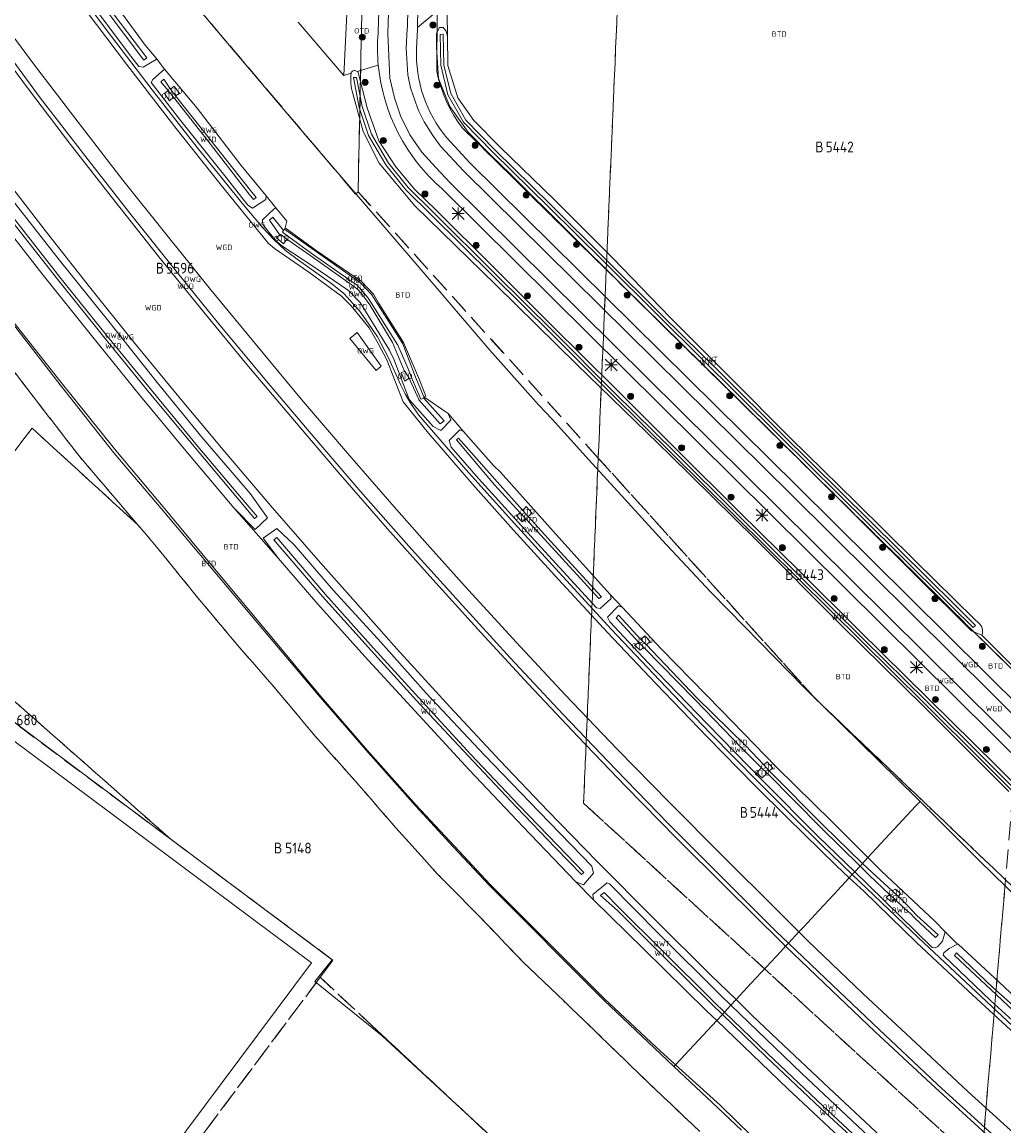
# Model space of a CAD drawing. Header units: metres. Extents: x 207644 to 210135, y 370459 to 373417.
# Tile 206 of 256: x 209027 to 209191, y 372051 to 372236. Entities that reach past the tile are written whole.
import ezdxf
from ezdxf.enums import TextEntityAlignment as Align

# ---------------------------------------------------------------- set-up
doc = ezdxf.new("R2010")
doc.units = ezdxf.units.M
doc.linetypes.add('HIDDEN2', pattern=[4.7625, 3.175, -1.5875])
for name, color, linetype in [('BTD', 7, 'Continuous'), ('GB', 1, 'Continuous'), ('KAD_perceelnummer', 212, 'Continuous'), ('KAD_sectie', 212, 'Continuous'), ('KAD_Vastgesteld_Perceel', 212, 'Continuous'), ('OTD', 7, 'Continuous'), ('OWG', 7, 'Continuous'), ('OWT', 7, 'Continuous'), ('SHD', 7, 'Continuous'), ('WGD', 7, 'Continuous'), ('WTD', 7, 'Continuous')]:
    doc.layers.add(name, color=color, linetype=linetype)
for name, color, linetype, lineweight in [('GKL', 52, 'Continuous', 25), ('GMV', 7, 'Continuous', 25), ('Q21_lantaarnpaal', 1, 'Continuous', 0), ('Q26_boom', 72, 'Continuous', 0)]:
    doc.layers.add(name, color=color, linetype=linetype, lineweight=lineweight)
doc.styles.add('ISO', font='isocpeur.ttf', dxfattribs={"height": 1})
doc.styles.add('ISOCP', font='ISOCP.shx', dxfattribs={"height": 1.8})

# ---------------------------------------------------------------- blocks, each defined once
blk = doc.blocks.new('ACMAP_ANN_TEMPLATE_Vastgesteld_Perceelnummer')
at = {"layer": 'KAD_perceelnummer', "style": 'ISOCP'}
blk.add_attdef('Perceelnummer', text='', height=1.8, dxfattribs=at).set_placement((0, 0), align=Align.MIDDLE)
at = {"layer": 'KAD_sectie', "style": 'ISOCP'}
blk.add_attdef('sectie', text='', height=1.8, dxfattribs=at).set_placement((-2.7, 0), align=Align.MIDDLE_RIGHT)
blk = doc.blocks.new('Q26')
blk.add_hatch(color=256).paths.add_polyline_path([(-0.45, -0.01, 1), (0.55, -0.01, 1)])
blk.add_circle((0.05, -0.01), 0.5)
blk = doc.blocks.new('Q21')
for p, q in [((-1, 1), (0, 0)), ((-1, 0), (0, 0)), ((-1, -1), (0, 0)), ((0, 1), (0, 0)), ((0, 0), (1, 1)), ((0, 0), (1, 0)), ((0, 0), (0, -1)), ((0, 0), (1, -1))]:
    blk.add_line(p, q)

msp = doc.modelspace()

# ---------------------------------------------------------------- linework, layer by layer
at = {"layer": 'GB', "color": 253, "linetype": 'Continuous', "lineweight": 13}
for points in [[(209004.681, 372130.708), (209075.238, 372078.121)], [(209075.238, 372078.121), (209042.378, 372034.03)]]:
    msp.add_lwpolyline(points, dxfattribs=at)
at = {"layer": 'GKL', "color": 253, "linetype": 'Continuous', "lineweight": 13}
for points in [[(209060.295, 372233.248), (209052.235, 372242.855)], [(209069.208, 372222.69), (209060.295, 372233.248)], [(209076.878, 372213.686), (209069.208, 372222.69)], [(209086.187, 372202.866), (209076.878, 372213.686)], [(209095.944, 372191.478), (209086.187, 372202.866)], [(209105.128, 372180.748), (209095.944, 372191.478)], [(209033.343, 372175.328), (209025.027, 372185.894)], [(209113.297, 372171.533), (209105.128, 372180.748)], [(209042.485, 372163.955), (209033.343, 372175.328)], [(209115.538, 372169.165), (209113.297, 372171.533)], [(209121.701, 372162.397), (209115.538, 372169.165)], [(209050.711, 372154.135), (209042.485, 372163.955)], [(209127.72, 372155.791), (209121.701, 372162.397)], [(209133.976, 372148.901), (209127.72, 372155.791)], [(209058.487, 372144.742), (209050.711, 372154.135)], [(209142.14, 372140.196), (209133.976, 372148.901)], [(209067.545, 372133.893), (209058.487, 372144.742)], [(209147.801, 372134.375), (209142.14, 372140.196)], [(209076.551, 372123.033), (209067.545, 372133.893)], [(209157.62, 372124.349), (209147.801, 372134.375)], [(209176.553, 372105.748), (209157.62, 372124.349)], [(209084.573, 372113.734), (209076.551, 372123.033)], [(209092.744, 372104.539), (209084.573, 372113.734)], [(209177.146, 372105.153), (209176.553, 372105.748)], [(209099.196, 372097.669), (209092.744, 372104.539)], [(209177.146, 372105.153), (209187.095, 372095.185)], [(209105.153, 372091.216), (209099.196, 372097.669)], [(209198.34, 372084.264), (209187.095, 372095.185)], [(209124.236, 372072.136), (209105.153, 372091.216)], [(209132.941, 372063.999), (209124.236, 372072.136)], [(209136.218, 372061.024), (209132.941, 372063.999)], [(209136.218, 372061.024), (209143.669, 372054.26)], [(209151.596, 372046.511), (209143.669, 372054.26)]]:
    msp.add_lwpolyline(points, dxfattribs=at)
at = {"layer": 'GMV', "color": 253, "linetype": 'Continuous', "lineweight": 13}
for points in [[(209027.715, 372258.767), (209026.934, 372259.433), (209024.977, 372258.067), (209025.069, 372256.941), (209029.472, 372250.87), (209036.877, 372240.811), (209044.989, 372230.007), (209046.315, 372228.286), (209047.067, 372228.133), (209049.241, 372229.442), (209049.22, 372229.644)], [(209027.715, 372258.767), (209032.08, 372252.776), (209039.476, 372242.742), (209047.409, 372231.847), (209049.22, 372229.644)], [(209034.029, 372246.884), (209040.698, 372237.928), (209047.173, 372229.348), (209047.676, 372229.736), (209041.146, 372238.291), (209034.504, 372247.275)], [(209091.316, 372235.534), (209091.65, 372246.836)], [(209093.02, 372235.452), (209093.354, 372246.754)], [(209165.796, 372092.906), (209162.247, 372096.327), (209160.881, 372097.674), (209155.68, 372102.804), (209150.065, 372108.412), (209142.029, 372116.591), (209133.505, 372125.456), (209125.454, 372133.966), (209117.326, 372142.804), (209109.764, 372151.131), (209101.064, 372160.749), (209093.169, 372169.913), (209091.746, 372171.987), (209090.98, 372173.321), (209090.184, 372174.869), (209088.161, 372179.473), (209086.317, 372182.963), (209084.716, 372185.277), (209083.278, 372187.33), (209080.655, 372190.211), (209078.646, 372191.871), (209073.07, 372195.803), (209070.917, 372197.432), (209068.932, 372199.253), (209067.091, 372201.208), (209063.829, 372205.087), (209056.081, 372214.715), (209048.574, 372224.372), (209041.579, 372233.522), (209034.956, 372242.397)], [(209086.618, 372240.805), (209086.398, 372234.106)], [(209088, 372233.772), (209088.23, 372240.765)], [(209035.927, 372239.733), (209044.257, 372228.636), (209052.353, 372218.131), (209059.869, 372208.641), (209067.296, 372199.492), (209068.022, 372198.618), (209069.069, 372197.757), (209074.809, 372193.819), (209080.244, 372189.805), (209081.868, 372188.162), (209084.893, 372184.478), (209086.402, 372181.865), (209087.869, 372179.103), (209090.615, 372172.096), (209094.85, 372166.822), (209102.253, 372158.246), (209109.09, 372150.565), (209116.61, 372142.299), (209124.815, 372133.452), (209132.899, 372124.9), (209141.524, 372115.955), (209149.497, 372107.81), (209154.955, 372102.387), (209163.09, 372094.413), (209165.295, 372092.366)], [(209081.325, 372240.604), (209080.678, 372226.737)], [(209021.342, 372238.583), (209028.714, 372228.705), (209036.167, 372218.91), (209043.666, 372209.244), (209050.619, 372200.493), (209058.124, 372191.199), (209065.517, 372182.194), (209073.576, 372172.491), (209081.283, 372163.472), (209089.091, 372154.509), (209093.348, 372149.684), (209094.667, 372148.208), (209100.97, 372141.173), (209109.518, 372131.806), (209117.804, 372122.935), (209126.505, 372113.824), (209135.141, 372105.043), (209144.162, 372095.946), (209153.02, 372087.136), (209156.869, 372083.283)], [(209095.598, 372236.974), (209093, 372234.784)], [(209098.02, 372233.295), (209097.964, 372237.112)], [(209072.996, 372235.704), (209080.678, 372226.737)], [(209091.296, 372234.866), (209091.316, 372235.534)], [(209093, 372234.784), (209093.02, 372235.452)], [(209020.996, 372233.653), (209027.88, 372224.463), (209034.909, 372215.219), (209042.322, 372205.71), (209049.7, 372196.365), (209057.205, 372187.128), (209064.42, 372178.358), (209072.377, 372168.892), (209079.702, 372160.316), (209087.992, 372150.81), (209095.54, 372142.336), (209103.615, 372133.453), (209111.576, 372124.817), (209119.828, 372116.021), (209127.904, 372107.657), (209136.376, 372099.014), (209144.622, 372090.773), (209153.993, 372081.515), (209154.645, 372080.886)], [(209086.398, 372234.106), (209086.388, 372233.812)], [(209088.352, 372226.332), (209088, 372233.772)], [(209091.12, 372231.332), (209091.28, 372234.546)], [(209091.28, 372234.546), (209091.296, 372234.866)], [(209092.984, 372234.464), (209092.824, 372231.25)], [(209093, 372234.784), (209092.984, 372234.464)], [(209096.19, 372231.499), (209096.193, 372233.847)], [(209096.193, 372233.847), (209096.678, 372234.804)], [(209096.678, 372234.804), (209097.284, 372234.806)], [(209096.804, 372233.619), (209097.276, 372233.702)], [(209096.885, 372228.494), (209096.804, 372233.619)], [(209097.276, 372233.702), (209097.43, 372228.512)], [(209097.284, 372234.806), (209097.793, 372234.194)], [(209097.793, 372234.194), (209098.02, 372233.295)], [(209098.092, 372228.415), (209098.02, 372233.295)], [(209022.253, 372233.208), (209029.833, 372223.031), (209037.434, 372213.134), (209044.996, 372203.477), (209052.781, 372193.705), (209059.686, 372185.231), (209067.726, 372175.569), (209075.798, 372165.983), (209083.533, 372157.02), (209086.88, 372153.222), (209091.568, 372147.904), (209099.974, 372138.598), (209108.496, 372129.215), (209117.378, 372119.708), (209126.192, 372110.474), (209135.052, 372101.374), (209144.387, 372092.031), (209153.054, 372083.376), (209155.118, 372081.396)], [(209096.515, 372226.244), (209096.19, 372231.499)], [(209049.22, 372229.644), (209050.649, 372227.819)], [(209091.396, 372226.885), (209091.12, 372231.332)], [(209050.649, 372227.819), (209048.666, 372226.08), (209048.401, 372225.579), (209053.349, 372219.158), (209060.936, 372209.69), (209064.564, 372205.049), (209065.391, 372204.54), (209067.581, 372205.993), (209067.633, 372206.569)], [(209050.649, 372227.819), (209056.076, 372221.303), (209063.44, 372211.672), (209067.633, 372206.569)], [(209082.922, 372227.424), (209084.201, 372227.817)], [(209084.201, 372227.817), (209086.433, 372228.5)], [(209098.068, 372223.525), (209096.885, 372228.494)], [(209097.43, 372228.512), (209098.556, 372223.744)], [(209099.739, 372222.99), (209098.092, 372228.415)], [(209051.617, 372224.488), (209050.537, 372226.115), (209049.993, 372225.677), (209051.229, 372224.213)], [(209081.871, 372227.131), (209080.678, 372226.737)], [(209081.881, 372227.209), (209081.871, 372227.131)], [(209081.892, 372227.286), (209081.881, 372227.209)], [(209082.297, 372226.392), (209082.784, 372226.436)], [(209083.237, 372221.367), (209082.297, 372226.392)], [(209082.784, 372226.436), (209083.756, 372221.544)], [(209084.559, 372221.347), (209083.064, 372227.271)], [(209089.121, 372223.021), (209088.352, 372226.332)], [(209091.813, 372224.704), (209091.396, 372226.885)], [(209098.382, 372221.556), (209096.515, 372226.244)], [(209051.229, 372224.213), (209050.643, 372223.737), (209051.477, 372222.532), (209052.142, 372223.102)], [(209051.229, 372224.213), (209052.142, 372223.102)], [(209051.617, 372224.488), (209052.256, 372224.962), (209053.113, 372223.749), (209052.483, 372223.36)], [(209051.617, 372224.488), (209052.483, 372223.36)], [(209093.012, 372221.326), (209091.813, 372224.704)], [(209052.142, 372223.102), (209057.913, 372215.747), (209063.64, 372208.359), (209064.59, 372207.134), (209065.513, 372205.971), (209065.95, 372206.324), (209065.024, 372207.506), (209058.297, 372216.028), (209052.483, 372223.36)], [(209082.158, 372223.73), (209083.872, 372217.346)], [(209090.163, 372219.996), (209089.121, 372223.021)], [(209100.706, 372218.948), (209098.068, 372223.525)], [(209098.556, 372223.744), (209101.107, 372219.27)], [(209102.445, 372219.188), (209099.739, 372222.99)], [(209084.797, 372216.727), (209083.237, 372221.367)], [(209083.756, 372221.544), (209085.274, 372216.926)], [(209086.508, 372215.835), (209084.559, 372221.347)], [(209093.194, 372220.812), (209093.012, 372221.326)], [(209093.217, 372220.765), (209093.194, 372220.812)], [(209094.094, 372218.966), (209093.217, 372220.765)], [(209101.485, 372217.254), (209098.382, 372221.556)], [(209091.738, 372216.835), (209090.163, 372219.996)], [(209095.551, 372216.716), (209094.094, 372218.966)], [(209105.654, 372213.853), (209100.706, 372218.948)], [(209101.107, 372219.27), (209106.001, 372214.229)], [(209106.856, 372214.768), (209102.445, 372219.188)], [(209083.872, 372217.346), (209086.598, 372212.057)], [(209087.681, 372211.8), (209084.797, 372216.727)], [(209085.274, 372216.926), (209088.12, 372212.083)], [(209093.705, 372213.885), (209091.738, 372216.835)], [(209096.843, 372214.935), (209095.551, 372216.716)], [(209105.267, 372213.428), (209101.485, 372217.254)], [(209089.366, 372211.454), (209086.508, 372215.835)], [(209100.678, 372210.766), (209096.843, 372214.935)], [(209097.899, 372216.313), (209101.734, 372212.144)], [(209115.932, 372205.9), (209106.856, 372214.768)], [(209062.222, 372154.323), (209065.807, 372150.714), (209067.885, 372152.663), (209064.998, 372156.704), (209056.906, 372166.147), (209049.411, 372175.297), (209041.299, 372185.541), (209032.977, 372195.872), (209024.533, 372206.663), (209019.932, 372212.735), (209018.626, 372213.521), (209016.255, 372211.759), (209016.969, 372210.47)], [(209096.089, 372211.341), (209093.705, 372213.885)], [(209108.543, 372210.229), (209105.267, 372213.428)], [(209114.93, 372204.741), (209105.654, 372213.853)], [(209106.001, 372214.229), (209115.261, 372205.146)], [(209033.121, 372192.956), (209040.872, 372183.327), (209048.439, 372174.026), (209056.225, 372164.593), (209063.541, 372155.95), (209066.151, 372152.894), (209065.719, 372152.557), (209063.136, 372155.598), (209055.855, 372164.262), (209047.999, 372173.702), (209040.417, 372183.028), (209032.721, 372192.622), (209025.282, 372202.087), (209017.983, 372211.638), (209018.479, 372211.969), (209025.732, 372202.391), (209033.121, 372192.956)], [(209086.598, 372212.057), (209092.533, 372204.926)], [(209091.046, 372207.608), (209087.681, 372211.8)], [(209088.12, 372212.083), (209091.424, 372207.985)], [(209092.507, 372207.725), (209089.366, 372211.454)], [(209098.473, 372208.797), (209096.089, 372211.341)], [(209101.734, 372212.144), (209156.599, 372157.962)], [(209016.969, 372210.47), (209021.596, 372204.402), (209030.076, 372193.568), (209038.385, 372183.214), (209046.601, 372173.032), (209054.201, 372163.882), (209062.222, 372154.323)], [(209146.347, 372071.942), (209142.143, 372076.046), (209132.74, 372085.36), (209123.052, 372095.133), (209114.831, 372103.591), (209106.838, 372111.968), (209098.416, 372120.997), (209089.554, 372130.708), (209082.149, 372139.04), (209076.753, 372145.123), (209068.713, 372154.339), (209060.731, 372163.732), (209053, 372172.933), (209045.49, 372182.076), (209038.061, 372191.345), (209030.622, 372200.814), (209022.924, 372210.742)], [(209155.543, 372156.584), (209100.678, 372210.766)], [(209118.208, 372200.621), (209108.543, 372210.229)], [(209095.293, 372203.386), (209091.046, 372207.608)], [(209091.424, 372207.985), (209095.659, 372203.779)], [(209096.096, 372204.196), (209092.507, 372207.725)], [(209097.139, 372207.747), (209152.05, 372153.34)], [(209153.384, 372154.39), (209098.473, 372208.797)], [(209069.272, 372204.574), (209067.633, 372206.569)], [(209125.726, 372196.138), (209115.932, 372205.9)], [(209069.272, 372204.574), (209068.947, 372204.384), (209067.065, 372202.567), (209067.108, 372201.793), (209068.359, 372200.193), (209068.977, 372199.437), (209069.572, 372198.845), (209070.274, 372198.206), (209075.446, 372194.791), (209081.44, 372190.73), (209083.413, 372188.729), (209088.293, 372180.751), (209089.017, 372179.257), (209091.612, 372172.456), (209095.613, 372167.938), (209096.92, 372167.26), (209098.597, 372168.993), (209098.113, 372170.12)], [(209070.84, 372201.209), (209071.12, 372202.324), (209069.272, 372204.574)], [(209092.533, 372204.926), (209106.103, 372191.669)], [(209095.659, 372203.779), (209106.004, 372193.554)], [(209105.699, 372194.623), (209096.096, 372204.196)], [(209124.179, 372195.574), (209114.93, 372204.741)], [(209115.261, 372205.146), (209133.93, 372186.618)], [(209070.121, 372200.133), (209069.906, 372200.142), (209068.221, 372202.531), (209068.775, 372203.032), (209070.572, 372200.773)], [(209105.618, 372193.173), (209095.293, 372203.386)], [(209071.087, 372199.316), (209070.539, 372198.549), (209069.305, 372199.589), (209070.121, 372200.133)], [(209071.087, 372199.316), (209070.121, 372200.133)], [(209094.071, 372172.718), (209093.541, 372172.52), (209091.962, 372176.189), (209091.42, 372177.598), (209089.674, 372181.582), (209085.335, 372188.515), (209084.605, 372189.641), (209082.935, 372191.549), (209080.212, 372193.46), (209075.204, 372196.989), (209071.443, 372199.73), (209070.383, 372200.51), (209070.572, 372200.773)], [(209070.572, 372200.773), (209070.748, 372201.002)], [(209070.84, 372201.209), (209070.748, 372201.002)], [(209094.065, 372172.904), (209092.663, 372176.239), (209090.528, 372181.799), (209085.363, 372190.023), (209083.433, 372192.026), (209076.666, 372196.832), (209070.748, 372201.002)], [(209070.84, 372201.209), (209076.035, 372197.456), (209083.616, 372192.231), (209085.637, 372190.138), (209086.529, 372188.573), (209090.638, 372182.035), (209093.313, 372175.762), (209094.388, 372173.018), (209094.065, 372172.904)], [(209127.593, 372191.288), (209118.208, 372200.621)], [(209090.857, 372177.217), (209090.784, 372177.346), (209088.785, 372182.022), (209085.009, 372188.31), (209083.625, 372190.215), (209082.984, 372190.895), (209082.305, 372191.456), (209074.964, 372196.644), (209071.087, 372199.316)], [(209115.463, 372184.868), (209105.699, 372194.623)], [(209133.566, 372186.245), (209124.179, 372195.574)], [(209135.29, 372186.195), (209125.726, 372196.138)], [(209115.374, 372183.512), (209105.618, 372193.173)], [(209106.004, 372193.554), (209115.769, 372183.862)], [(209106.103, 372191.669), (209119.699, 372178.332)], [(209137.282, 372181.795), (209127.593, 372191.288)], [(209033.147, 372174.943), (209024.408, 372186.276)], [(209153.578, 372166.449), (209133.566, 372186.245)], [(209133.93, 372186.618), (209143.935, 372176.746)], [(209145.322, 372176.219), (209135.29, 372186.195)], [(209082.918, 372183.676), (209086.937, 372178.065), (209086.091, 372177.349), (209081.642, 372182.722), (209082.918, 372183.676)], [(209125.607, 372173.32), (209115.374, 372183.512)], [(209126.091, 372174.389), (209115.463, 372184.868)], [(209115.769, 372183.862), (209125.94, 372173.675)], [(209147.256, 372171.975), (209137.282, 372181.795)], [(209119.699, 372178.332), (209135.331, 372163.131)], [(209091.573, 372176.056), (209090.865, 372175.548), (209090.233, 372176.937), (209090.857, 372177.217)], [(209091.573, 372176.056), (209090.857, 372177.217)], [(209094.071, 372172.718), (209097.433, 372168.929), (209096.805, 372168.413), (209093.24, 372172.408), (209093.225, 372172.469), (209091.745, 372175.653), (209091.573, 372176.056)], [(209143.935, 372176.746), (209153.883, 372166.856)], [(209155.448, 372165.975), (209145.322, 372176.219)], [(209042.142, 372163.541), (209033.147, 372174.943)], [(209136.414, 372164.049), (209126.091, 372174.389)], [(209094.065, 372172.904), (209094.071, 372172.718)], [(209098.113, 372170.12), (209094.065, 372172.904)], [(209135.757, 372163.284), (209125.607, 372173.32)], [(209125.94, 372173.675), (209136.114, 372163.627)], [(209157.875, 372161.47), (209147.256, 372171.975)], [(209098.113, 372170.12), (209100.721, 372167.129)], [(209100.721, 372167.129), (209100.111, 372167.374), (209098.287, 372165.61), (209098.631, 372164.484), (209103.217, 372159.237), (209104.308, 372157.991), (209113.691, 372147.691), (209122.995, 372137.59), (209123.584, 372137.45), (209125.435, 372139.116), (209125.331, 372139.757)], [(209100.721, 372167.129), (209105.704, 372161.414), (209106.915, 372160.283), (209116.136, 372149.931), (209125.331, 372139.757)], [(209153.883, 372166.856), (209163.893, 372156.98)], [(209110.609, 372153.873), (209106.309, 372158.667), (209099.835, 372166.008), (209099.518, 372165.702), (209105.905, 372158.174), (209110.203, 372153.488)], [(209163.492, 372156.631), (209153.578, 372166.449)], [(209166.39, 372155.297), (209155.448, 372165.975)], [(209050.401, 372153.817), (209042.142, 372163.541)], [(209135.331, 372163.131), (209149.524, 372149.131)], [(209146.123, 372152.986), (209135.757, 372163.284)], [(209136.114, 372163.627), (209146.464, 372153.329)], [(209146.926, 372153.614), (209136.414, 372164.049)], [(209167.632, 372151.757), (209157.875, 372161.47)], [(209156.599, 372157.962), (209269.907, 372045.588)], [(209269.907, 372043.162), (209155.543, 372156.584)], [(209173.279, 372146.933), (209163.492, 372156.631)], [(209163.893, 372156.98), (209173.654, 372147.318)], [(209058.137, 372144.616), (209050.401, 372153.817)], [(209069.715, 372145.859), (209062.222, 372154.323)], [(209110.609, 372153.873), (209111.217, 372154.562), (209112.18, 372153.439), (209111.549, 372152.856)], [(209110.609, 372153.873), (209111.549, 372152.856)], [(209269.907, 372038.899), (209153.384, 372154.39)], [(209176.332, 372145.462), (209166.39, 372155.297)], [(209110.203, 372153.488), (209109.599, 372152.973), (209110.502, 372151.991), (209111.13, 372152.495)], [(209110.203, 372153.488), (209111.13, 372152.495)], [(209111.13, 372152.495), (209116.692, 372146.416), (209117.775, 372145.233), (209123.361, 372139.165), (209123.785, 372139.432), (209118.159, 372145.541), (209111.549, 372152.856)], [(209167.361, 372131.972), (209146.123, 372152.986)], [(209146.464, 372153.329), (209156.642, 372143.262)], [(209156.951, 372143.697), (209146.926, 372153.614)], [(209152.05, 372153.34), (209269.907, 372036.526)], [(209119.505, 372091.663), (209120.796, 372091.149), (209122.495, 372093.127), (209122.165, 372094.305), (209113.352, 372103.427), (209104.21, 372112.891), (209094.466, 372123.304), (209086.829, 372131.828), (209078.95, 372140.507), (209072.357, 372148.136), (209069.437, 372150.856), (209067.144, 372149.262), (209069.715, 372145.859)], [(209176.651, 372142.774), (209167.632, 372151.757)], [(209109.566, 372104.211), (209101.453, 372112.76), (209093.411, 372121.454), (209085.235, 372130.45), (209077.155, 372139.425), (209068.926, 372148.961), (209069.429, 372149.339), (209077.584, 372139.805), (209085.637, 372130.818), (209093.813, 372121.811), (209101.947, 372113.002), (209109.985, 372104.5), (209116.516, 372097.772), (209120.859, 372093.267), (209120.441, 372092.923), (209116.109, 372097.381), (209109.566, 372104.211)], [(209149.524, 372149.131), (209163.924, 372134.671)], [(209182.585, 372137.715), (209173.279, 372146.933)], [(209173.654, 372147.318), (209182.964, 372138.093)], [(209067.339, 372133.707), (209058.137, 372144.616)], [(209069.715, 372145.859), (209076.305, 372138.168), (209084.15, 372129.412), (209091.914, 372120.973), (209101.657, 372110.462), (209110.699, 372100.864), (209119.505, 372091.663)], [(209186.288, 372135.651), (209176.332, 372145.462)], [(209156.642, 372143.262), (209167.744, 372132.264)], [(209166.914, 372133.811), (209156.951, 372143.697)], [(209185.755, 372133.75), (209176.651, 372142.774)], [(209125.331, 372139.757), (209127.323, 372137.632)], [(209166.216, 372093.358), (209160.016, 372099.35), (209150.805, 372108.622), (209141.478, 372118.145), (209131.546, 372128.433), (209125.217, 372135.211), (209124.817, 372136.027), (209126.67, 372137.896), (209127.323, 372137.632)], [(209168.425, 372095.739), (209162.387, 372101.757), (209153.125, 372110.911), (209143.826, 372120.429), (209133.874, 372130.641), (209127.323, 372137.632)], [(209186.067, 372134.285), (209182.585, 372137.715)], [(209182.964, 372138.093), (209186.46, 372134.641)], [(209130.419, 372132.299), (209126.658, 372136.335), (209126.254, 372135.908), (209130.069, 372131.777)], [(209186.933, 372135.041), (209186.288, 372135.651)], [(209076.349, 372122.99), (209067.339, 372133.707)], [(209163.924, 372134.671), (209177.79, 372121.055)], [(209178.556, 372122.358), (209166.914, 372133.811)], [(209187.506, 372132.97), (209185.755, 372133.75)], [(209186.46, 372134.641), (209186.067, 372134.285)], [(209130.069, 372131.777), (209129.338, 372131.32), (209130.301, 372130.492), (209130.923, 372130.906)], [(209130.069, 372131.777), (209130.923, 372130.906)], [(209130.419, 372132.299), (209131.041, 372132.904), (209131.946, 372131.954), (209131.359, 372131.352)], [(209130.419, 372132.299), (209131.359, 372131.352)], [(209177.817, 372121.63), (209167.361, 372131.972)], [(209167.744, 372132.264), (209178.189, 372121.999)], [(209187.506, 372132.97), (209194.692, 372125.794)], [(209130.923, 372130.906), (209139.489, 372122.191), (209147.355, 372114.034), (209150.603, 372110.755)], [(209150.965, 372111.253), (209147.911, 372114.519), (209139.758, 372122.474), (209131.359, 372131.352)], [(209084.719, 372113.354), (209076.349, 372122.99)], [(209189.943, 372111.114), (209178.556, 372122.358)], [(209177.79, 372121.055), (209191.995, 372106.803)], [(209187.784, 372111.712), (209177.817, 372121.63)], [(209178.189, 372121.999), (209188.099, 372112.11)], [(209078.731, 372078.606), (209023.608, 372119.833)], [(209092.658, 372104.411), (209084.719, 372113.354)], [(209151.882, 372110.281), (209152.516, 372110.737), (209151.526, 372111.754), (209150.965, 372111.253)], [(209151.882, 372110.281), (209150.965, 372111.253)], [(209197.61, 372101.905), (209187.784, 372111.712)], [(209188.099, 372112.11), (209197.985, 372102.233)], [(209150.603, 372110.755), (209149.778, 372109.949), (209150.708, 372109.077), (209151.559, 372109.892)], [(209150.603, 372110.755), (209151.559, 372109.892)], [(209167.098, 372094.309), (209160.595, 372100.722), (209151.559, 372109.892)], [(209167.524, 372094.768), (209160.979, 372101.124), (209151.882, 372110.281)], [(209200.019, 372101.039), (209189.943, 372111.114)], [(209099.044, 372097.503), (209092.658, 372104.411)], [(209168.425, 372095.739), (209176.444, 372104.384), (209177.146, 372105.153)], [(209105.021, 372091.121), (209099.044, 372097.503)], [(209167.524, 372094.768), (209167.098, 372094.309)], [(209167.524, 372094.768), (209168.425, 372095.739)], [(209172.466, 372090.147), (209169.117, 372093.22), (209167.524, 372094.768)], [(209181.334, 372083.315), (209179.627, 372085.1), (209170.695, 372093.476), (209168.425, 372095.739)], [(209165.295, 372092.366), (209165.796, 372092.906)], [(209165.796, 372092.906), (209166.216, 372093.358)], [(209165.796, 372092.906), (209168.24, 372090.551), (209176.911, 372082.277), (209185.658, 372074.071), (209194.406, 372065.871), (209203.3, 372057.794), (209212.306, 372049.819), (209221.35, 372041.957), (209230.464, 372034.136), (209239.692, 372026.459), (209249.045, 372018.913), (209258.446, 372011.48), (209263.627, 372007.426), (209275.242, 371998.313), (209286.894, 371989.388), (209295.44, 371983.012), (209305.14, 371975.96), (209314.901, 371968.993), (209325.882, 371961.432), (209331.432, 371957.683), (209335.877, 371954.724)], [(209167.098, 372094.309), (209166.216, 372093.358)], [(209181.334, 372083.315), (209180.907, 372081.71), (209180.106, 372080.864), (209179.691, 372080.63), (209179.195, 372080.668), (209168.466, 372091.184), (209166.216, 372093.358)], [(209167.098, 372094.309), (209168.627, 372092.802), (209172.024, 372089.58)], [(209124.252, 372071.811), (209105.021, 372091.121)], [(209122.491, 372088.653), (209119.505, 372091.663)], [(209145.485, 372071.013), (209143.858, 372072.583), (209133.357, 372083.002), (209125.16, 372091.317), (209124.702, 372091.481), (209124.45, 372091.295), (209122.344, 372089.555), (209122.491, 372088.653)], [(209165.295, 372092.366), (209162.696, 372089.564), (209160.209, 372086.883), (209157.72, 372084.2), (209156.869, 372083.283)], [(209165.295, 372092.366), (209167.713, 372090.121), (209176.578, 372081.51), (209185.204, 372073.398), (209193.737, 372065.562), (209202.713, 372057.402), (209211.804, 372049.311), (209220.944, 372041.372), (209230.006, 372033.677), (209239.214, 372026.076), (209247.028, 372019.492)], [(209144.056, 372069.473), (209142.343, 372071.127), (209133.535, 372079.827), (209126.493, 372086.851), (209123.665, 372089.389), (209124.267, 372089.899), (209126.901, 372087.181), (209133.857, 372080.259), (209142.669, 372071.504), (209144.402, 372069.846)], [(209172.024, 372089.58), (209171.503, 372089.065), (209172.33, 372088.364), (209172.863, 372088.803)], [(209172.024, 372089.58), (209172.863, 372088.803)], [(209172.466, 372090.147), (209173.031, 372090.443), (209173.868, 372089.71), (209173.542, 372089.229)], [(209172.466, 372090.147), (209173.542, 372089.229)], [(209172.863, 372088.803), (209174.684, 372087.099), (209175.469, 372086.441), (209176.226, 372085.64), (209179.721, 372082.338), (209180.178, 372082.787), (209176.585, 372086.042), (209175.822, 372086.88), (209175.078, 372087.647), (209173.542, 372089.229)], [(209122.491, 372088.653), (209130.815, 372080.471), (209141.408, 372070.083), (209143.107, 372068.45)], [(209155.118, 372081.396), (209156.869, 372083.283)], [(209156.869, 372083.283), (209158.359, 372081.792), (209167.627, 372072.901), (209176.463, 372064.713), (209185.159, 372056.545), (209194.142, 372048.378), (209203.404, 372040.16), (209212.21, 372032.471), (209221.595, 372024.553), (209230.808, 372016.944), (209240.275, 372009.131), (209249.607, 372001.769), (209256.308, 371996.391), (209268.642, 371986.854), (209278.555, 371979.313), (209287.885, 371972.385), (209297.624, 371965.182), (209307.393, 371958.286), (209317.437, 371951.179), (209329.756, 371942.906), (209339.748, 371936.196)], [(209181.334, 372083.315), (209183.412, 372081.26)], [(209154.645, 372080.886), (209153.891, 372080.074), (209151.383, 372077.37), (209148.888, 372074.68), (209146.347, 372071.942)], [(209154.645, 372080.886), (209155.118, 372081.396)], [(209154.645, 372080.886), (209162.353, 372073.453), (209169.596, 372066.622), (209178.258, 372058.566), (209179.747, 372057.166), (209188.143, 372049.459), (209197.551, 372041.045), (209206.085, 372033.495), (209215.657, 372025.274), (209224.785, 372017.689), (209234.208, 372009.945), (209242.832, 372002.902), (209252.767, 371994.972), (209262.693, 371987.203), (209271.434, 371980.561), (209281.117, 371973.361), (209291.013, 371966.041), (209300.379, 371959.276), (209310.328, 371952.284), (209320.922, 371944.962), (209330.459, 371938.711), (209340.484, 371931.989)], [(209155.118, 372081.396), (209161.305, 372075.458), (209170.306, 372066.926), (209178.961, 372058.813), (209180.201, 372057.611), (209188.655, 372049.923), (209198.058, 372041.589), (209206.654, 372034.047), (209216.138, 372025.91), (209225.188, 372018.315), (209234.627, 372010.516), (209243.327, 372003.43), (209253.107, 371995.639), (209260.164, 371990.105), (209266.159, 371985.483), (209275.142, 371978.689), (209281.587, 371973.911), (209291.418, 371966.717), (209300.83, 371959.91), (209310.739, 371952.889), (209321.402, 371945.635), (209330.739, 371939.243), (209340.875, 371932.622)], [(209211.374, 372055.9), (209211.336, 372055.789), (209210.476, 372054.597), (209209.58, 372053.766), (209209.329, 372053.622), (209209.044, 372053.696), (209195.091, 372066.211), (209188.953, 372071.777), (209181.094, 372079.325), (209181.037, 372079.399), (209181.121, 372079.786), (209182.022, 372080.531), (209183.412, 372081.26)], [(209194.219, 372069.687), (209189.363, 372073.982), (209183.281, 372079.803), (209182.903, 372079.348), (209189.073, 372073.581), (209193.766, 372069.17)], [(209211.374, 372055.9), (209197.134, 372068.471), (209191.162, 372074.154), (209183.543, 372081.217), (209183.412, 372081.26)], [(209075.798, 372074.971), (209078.731, 372078.606)], [(209087.068, 372065.892), (209075.798, 372074.971)], [(209132.671, 372063.787), (209124.252, 372071.811)], [(209145.485, 372071.013), (209144.402, 372069.846)], [(209145.485, 372071.013), (209146.347, 372071.942)], [(209145.485, 372071.013), (209157.359, 372059.558), (209168.562, 372049.012), (209179.368, 372039.132), (209181.094, 372037.624), (209181.269, 372037.241), (209181.106, 372036.952), (209180.032, 372035.987), (209179.027, 372034.937)], [(209146.347, 372071.942), (209148.998, 372069.353), (209153.282, 372065.291), (209161.951, 372057.116), (209171.487, 372048.161), (209179.613, 372040.797), (209189.219, 372032.192), (209195.961, 372026.188), (209205.488, 372017.94), (209214.728, 372010.102), (209223.506, 372002.926), (209233.224, 371994.999), (209242.512, 371987.502), (209252.031, 371980.121), (209261.501, 371972.836), (209269.119, 371967.143), (209281.346, 371958.008), (209289.363, 371952.215), (209300.587, 371944.129), (209311.011, 371936.895), (209320.946, 371930.259), (209330.883, 371923.589), (209341.116, 371916.957)], [(209143.107, 372068.45), (209144.056, 372069.473)], [(209144.056, 372069.473), (209151.34, 372062.439), (209160.538, 372053.708), (209169.665, 372045.274), (209179.072, 372036.692), (209179.372, 372037.107), (209170.031, 372045.634), (209160.86, 372054.139), (209151.679, 372062.882), (209144.402, 372069.846)], [(209144.056, 372069.473), (209144.402, 372069.846)], [(209143.107, 372068.45), (209136.218, 372061.024)], [(209143.107, 372068.45), (209154.97, 372057.049), (209166.258, 372046.528), (209177.173, 372036.635), (209177.939, 372035.928), (209179.027, 372034.937)], [(209117.874, 372037.424), (209087.068, 372065.892)], [(209132.671, 372063.787), (209135.93, 372060.714)], [(209136.218, 372061.024), (209135.93, 372060.714)], [(209135.93, 372060.714), (209143.27, 372053.795)], [(209147.26, 372050.069), (209143.27, 372053.795)]]:
    msp.add_lwpolyline(points, dxfattribs=at)
for points in [[(209086.433, 372228.5, -0.0427336), (209086.388, 372233.812)], [(209092.824, 372231.25, 0.1860645), (209097.899, 372216.313)], [(209086.433, 372228.5, 0.1936907), (209097.139, 372207.747)], [(209081.871, 372227.131, 0.1037736), (209082.158, 372223.73)], [(209082.922, 372227.424, 0.4292262), (209081.892, 372227.286)], [(209082.922, 372227.424, -0.0779841), (209083.064, 372227.271)], [(209187.506, 372132.97, 0.338614), (209186.933, 372135.041)]]:
    msp.add_lwpolyline(points, format="xyb", dxfattribs=at)
at = {"layer": 'KAD_Vastgesteld_Perceel', "color": 253, "linetype": 'HIDDEN2', "lineweight": 13}
for points in [[(208975.885, 372362.472), (208990.383, 372338.356), (208994.803, 372331.232), (208996.313, 372328.839), (208996.64, 372328.32), (208996.998, 372328.712), (209019.031, 372324.561), (209022.546, 372324.005), (209027.101, 372323.16), (209036.621, 372321.393), (209061.125, 372316.845), (209085.323, 372312.294), (209084.863, 372291.188), (209084.863, 372291.188), (209084.107, 372256.513), (209083.033, 372207.276), (209082.614, 372206.899), (209052.328, 372242.669), (209006.297, 372304.748), (209000.24, 372322.565), (208975.303, 372355.855)], [(209006.297, 372304.748), (209052.328, 372242.669), (209082.614, 372206.899), (209083.033, 372207.276), (209123.26, 372162.676), (209120.804, 372104.837), (209187.36, 372043.923), (209191.459, 372092.033), (209225.332, 372059.761), (209225.332, 372059.761), (209240.463, 372045.346)], [(209023.821, 372179.256), (209036.255, 372163.088), (209042.976, 372155.197), (209046.15, 372151.475), (209028.466, 372167.661), (209013.283, 372147.839)], [(209140.283, 372049.865), (209132.776, 372056.932), (209125.422, 372064.06), (209118.088, 372071.146), (209110.652, 372078.281), (209103.519, 372085.694), (209096.307, 372093.036), (209089.356, 372100.733), (209082.555, 372108.584), (209075.846, 372116.095), (209069.265, 372123.977), (209062.56, 372131.668), (209055.958, 372139.571), (209049.555, 372147.483), (209046.15, 372151.475), (209042.976, 372155.197), (209036.255, 372163.088), (209023.821, 372179.256)], [(209013.283, 372147.839), (209028.466, 372167.661), (209046.15, 372151.475), (209049.555, 372147.483), (209055.958, 372139.571), (209062.56, 372131.668), (209069.265, 372123.977), (209075.846, 372116.095), (209082.555, 372108.584), (209089.356, 372100.733), (209096.307, 372093.036), (209103.519, 372085.694), (209110.652, 372078.281), (209118.088, 372071.146), (209125.422, 372064.06), (209132.776, 372056.932), (209140.283, 372049.865)], [(209117.934, 372037.219), (209093.074, 372060.41), (209085.471, 372067.502), (209076.697, 372075.686), (209078.84, 372078.557), (209051.719, 372098.792), (209011.65, 372134.146)]]:
    msp.add_lwpolyline(points, dxfattribs=at)
for points in [[(209096.422, 372245.284), (209096.261, 372234.024), (209096.228, 372227.449), (209096.521, 372226.157), (209096.89, 372224.884), (209097.332, 372223.634), (209097.847, 372222.413), (209098.432, 372221.224), (209099.086, 372220.071), (209099.806, 372218.959), (209100.59, 372217.89), (209124.6, 372194.231), (209123.929, 372178.434), (209123.26, 372162.676), (209083.033, 372207.276), (209084.107, 372256.513), (209084.863, 372291.188), (209085.323, 372312.294), (209090.778, 372311.269), (209098.405, 372309.835), (209098.2, 372307.349), (209097.651, 372300.691), (209097.793, 372289.618), (209096.422, 372245.284)], [(209124.6, 372194.231), (209100.59, 372217.89), (209099.806, 372218.959), (209099.086, 372220.071), (209098.432, 372221.224), (209097.847, 372222.413), (209097.332, 372223.634), (209096.89, 372224.884), (209096.521, 372226.157), (209096.228, 372227.449), (209096.261, 372234.024), (209096.422, 372245.284), (209097.793, 372289.618), (209097.651, 372300.691), (209098.2, 372307.349), (209098.405, 372309.835), (209100.589, 372309.424), (209129.262, 372304.027), (209124.6, 372194.231)], [(209186.546, 372133.192), (209124.6, 372194.231), (209129.262, 372304.027), (209133.865, 372303.161), (209195.96, 372291.457), (209208.252, 372289.15), (209205.843, 372260.859), (209194.338, 372125.82), (209194.314, 372125.537), (209186.546, 372133.192)], [(209194.314, 372125.537), (209191.459, 372092.033), (209159.599, 372122.388), (209123.26, 372162.676), (209123.929, 372178.434), (209124.6, 372194.231), (209186.546, 372133.192), (209194.314, 372125.537)], [(209191.459, 372092.033), (209187.36, 372043.923), (209120.804, 372104.837), (209123.26, 372162.676), (209159.599, 372122.388), (209191.459, 372092.033)], [(209011.65, 372134.146), (209051.719, 372098.792), (209003.371, 372134.862), (209006.371, 372138.804), (209011.65, 372134.146)], [(209042.931, 372030.45), (209020.891, 372046.911), (208987.838, 372071.596), (208977.387, 372060.68), (208977.065, 372060.344), (208976.954, 372060.194), (208967.459, 372047.325), (208959.517, 372053.291), (208969.158, 372066.325), (208957.708, 372074.863), (208996.648, 372126.029), (209003.371, 372134.862), (209051.719, 372098.792), (209078.84, 372078.557), (209076.697, 372075.686), (209042.931, 372030.45)], [(209088.049, 371969.417), (209088.023, 371969.38), (209088.001, 371969.349), (209081.151, 371959.745), (209024.426, 372002.211), (209028.706, 372008.038), (209034.954, 372016.544), (209035.472, 372017.249), (209044.358, 372029.347), (209042.931, 372030.45), (209076.697, 372075.686), (209085.471, 372067.502), (209093.074, 372060.41), (209117.934, 372037.219), (209129.111, 372027.001), (209098.775, 371984.46), (209088.109, 371969.502), (209088.049, 371969.417)]]:
    msp.add_lwpolyline(points, close=True, dxfattribs=at)

# ---------------------------------------------------------------- block references
ref = msp.add_blockref('ACMAP_ANN_TEMPLATE_Vastgesteld_Perceelnummer', (209163.695, 372214.782), dxfattribs=at)
ref.add_attrib('Perceelnummer', '5442', dxfattribs={"layer": 'KAD_perceelnummer', "lineweight": 13, "height": 1.8, "style": 'ISOCP'}).set_placement((209163.695, 372214.782), align=Align.MIDDLE)
ref.add_attrib('sectie', 'B', dxfattribs={"layer": 'KAD_sectie', "lineweight": 13, "height": 1.8, "style": 'ISOCP'}).set_placement((209160.995, 372214.782), align=Align.MIDDLE_RIGHT)
ref = msp.add_blockref('ACMAP_ANN_TEMPLATE_Vastgesteld_Perceelnummer', (209053.251, 372194.475), dxfattribs=at)
ref.add_attrib('Perceelnummer', '5596', dxfattribs={"layer": 'KAD_perceelnummer', "lineweight": 13, "height": 1.8, "style": 'ISOCP'}).set_placement((209053.251, 372194.475), align=Align.MIDDLE)
ref.add_attrib('sectie', 'B', dxfattribs={"layer": 'KAD_sectie', "lineweight": 13, "height": 1.8, "style": 'ISOCP'}).set_placement((209050.551, 372194.475), align=Align.MIDDLE_RIGHT)
ref = msp.add_blockref('ACMAP_ANN_TEMPLATE_Vastgesteld_Perceelnummer', (209158.673, 372143.132), dxfattribs=at)
ref.add_attrib('Perceelnummer', '5443', dxfattribs={"layer": 'KAD_perceelnummer', "lineweight": 13, "height": 1.8, "style": 'ISOCP'}).set_placement((209158.673, 372143.132), align=Align.MIDDLE)
ref.add_attrib('sectie', 'B', dxfattribs={"layer": 'KAD_sectie', "lineweight": 13, "height": 1.8, "style": 'ISOCP'}).set_placement((209155.973, 372143.132), align=Align.MIDDLE_RIGHT)
ref = msp.add_blockref('ACMAP_ANN_TEMPLATE_Vastgesteld_Perceelnummer', (209026.974, 372118.798), dxfattribs=at)
ref.add_attrib('Perceelnummer', '4680', dxfattribs={"layer": 'KAD_perceelnummer', "lineweight": 13, "height": 1.8, "style": 'ISOCP'}).set_placement((209026.974, 372118.798), align=Align.MIDDLE)
ref.add_attrib('sectie', 'B', dxfattribs={"layer": 'KAD_sectie', "lineweight": 13, "height": 1.8, "style": 'ISOCP'}).set_placement((209024.274, 372118.798), align=Align.MIDDLE_RIGHT)
ref = msp.add_blockref('ACMAP_ANN_TEMPLATE_Vastgesteld_Perceelnummer', (209151.059, 372103.3), dxfattribs=at)
ref.add_attrib('Perceelnummer', '5444', dxfattribs={"layer": 'KAD_perceelnummer', "lineweight": 13, "height": 1.8, "style": 'ISOCP'}).set_placement((209151.059, 372103.3), align=Align.MIDDLE)
ref.add_attrib('sectie', 'B', dxfattribs={"layer": 'KAD_sectie', "lineweight": 13, "height": 1.8, "style": 'ISOCP'}).set_placement((209148.359, 372103.3), align=Align.MIDDLE_RIGHT)
ref = msp.add_blockref('ACMAP_ANN_TEMPLATE_Vastgesteld_Perceelnummer', (209073.053, 372097.331), dxfattribs=at)
ref.add_attrib('Perceelnummer', '5148', dxfattribs={"layer": 'KAD_perceelnummer', "lineweight": 13, "height": 1.8, "style": 'ISOCP'}).set_placement((209073.053, 372097.331), align=Align.MIDDLE)
ref.add_attrib('sectie', 'B', dxfattribs={"layer": 'KAD_sectie', "lineweight": 13, "height": 1.8, "style": 'ISOCP'}).set_placement((209070.353, 372097.331), align=Align.MIDDLE_RIGHT)
at = {"layer": 'Q21_lantaarnpaal', "color": 253}
for p in [(209099.8, 372203.649), (209125.417, 372178.259), (209150.687, 372153.122), (209176.538, 372127.607)]:
    msp.add_blockref('Q21', p, dxfattribs=at)
at = {"layer": 'Q26_boom', "color": 253}
for p in [(209095.536, 372235.211), (209083.697, 372233.191), (209084.172, 372225.611), (209096.196, 372225.135), (209087.231, 372215.873), (209102.588, 372215.059), (209094.193, 372206.909), (209111.148, 372206.74), (209102.769, 372198.305), (209119.57, 372198.444), (209111.369, 372189.86), (209128.066, 372189.976), (209119.996, 372181.26), (209136.689, 372181.444), (209128.638, 372173.013), (209145.224, 372173.105), (209137.176, 372164.403), (209153.628, 372164.768), (209145.449, 372156.127), (209162.26, 372156.189), (209170.829, 372147.71), (209154.047, 372147.658), (209162.707, 372139.138), (209179.602, 372139.132), (209187.532, 372131.124), (209171.118, 372130.592), (209179.676, 372122.238), (209188.209, 372113.861)]:
    msp.add_blockref('Q26', p, dxfattribs=at)

# ---------------------------------------------------------------- texts
at = {"layer": 'BTD', "color": 253, "linetype": 'Continuous', "lineweight": 13, "style": 'ISO'}
for p in [(209153.56, 372233.687), (209090.535, 372189.995), (209083.359, 372187.999), (209061.787, 372147.816), (209058.043, 372145.003), (209189.811, 372127.846), (209164.281, 372126.063), (209179.171, 372124.105)]:
    msp.add_text('BTD', height=0.9, dxfattribs=at).set_placement(p, align=Align.MIDDLE_CENTER)
at = {"layer": 'OTD', "color": 253, "linetype": 'Continuous', "lineweight": 13, "style": 'ISO'}
for p in [(209083.648, 372234.237), (209052.365, 372224.161), (209051.393, 372223.333), (209070.196, 372199.454), (209082.568, 372192.797), (209090.903, 372176.359), (209111.395, 372153.689), (209110.365, 372152.727), (209130.131, 372131.176), (209131.183, 372132.142), (209151.741, 372110.982), (209150.669, 372109.905), (209172.183, 372088.961), (209173.167, 372089.937)]:
    msp.add_text('OTD', height=0.9, dxfattribs=at).set_placement(p, align=Align.MIDDLE_CENTER)
at = {"layer": 'OWG', "color": 253, "linetype": 'Continuous', "lineweight": 13, "style": 'ISO'}
for p in [(209058.017, 372217.573), (209066.076, 372201.705), (209055.323, 372192.627), (209082.831, 372190.17), (209044.091, 372182.919), (209084.29, 372180.643), (209111.861, 372150.698), (209146.621, 372113.845), (209173.775, 372086.965)]:
    msp.add_text('OWG', height=0.9, dxfattribs=at).set_placement(p, align=Align.MIDDLE_CENTER)
at = {"layer": 'OWT', "color": 253, "linetype": 'Continuous', "lineweight": 13, "style": 'ISO'}
for p in [(209042.07, 372183.211), (209141.912, 372179.176), (209164.008, 372136.33), (209094.82, 372121.823), (209133.915, 372081.325), (209162.188, 372053.96)]:
    msp.add_text('OWT', height=0.9, dxfattribs=at).set_placement(p, align=Align.MIDDLE_CENTER)
at = {"layer": 'SHD', "color": 253, "linetype": 'Continuous', "lineweight": 13, "style": 'ISO'}
msp.add_text('SHD', height=0.9, dxfattribs=at).set_placement((209082.227, 372192.465), align=Align.MIDDLE_CENTER)
at = {"layer": 'WGD', "color": 253, "linetype": 'Continuous', "lineweight": 13, "style": 'ISO'}
for p in [(209060.602, 372197.96), (209054.155, 372191.451), (209048.737, 372187.854), (209185.509, 372128.078), (209181.445, 372125.392), (209189.549, 372120.702)]:
    msp.add_text('WGD', height=0.9, dxfattribs=at).set_placement(p, align=Align.MIDDLE_CENTER)
at = {"layer": 'WTD', "color": 253, "linetype": 'Continuous', "lineweight": 13, "style": 'ISO'}
for p in [(209057.972, 372216.055), (209082.827, 372191.325), (209042.067, 372181.428), (209141.632, 372178.642), (209111.652, 372152.333), (209163.683, 372135.949), (209094.893, 372120.247), (209146.889, 372115.017), (209173.638, 372088.604), (209134.034, 372079.709), (209161.714, 372052.984)]:
    msp.add_text('WTD', height=0.9, dxfattribs=at).set_placement(p, align=Align.MIDDLE_CENTER)

doc.saveas('drawing.dxf')
